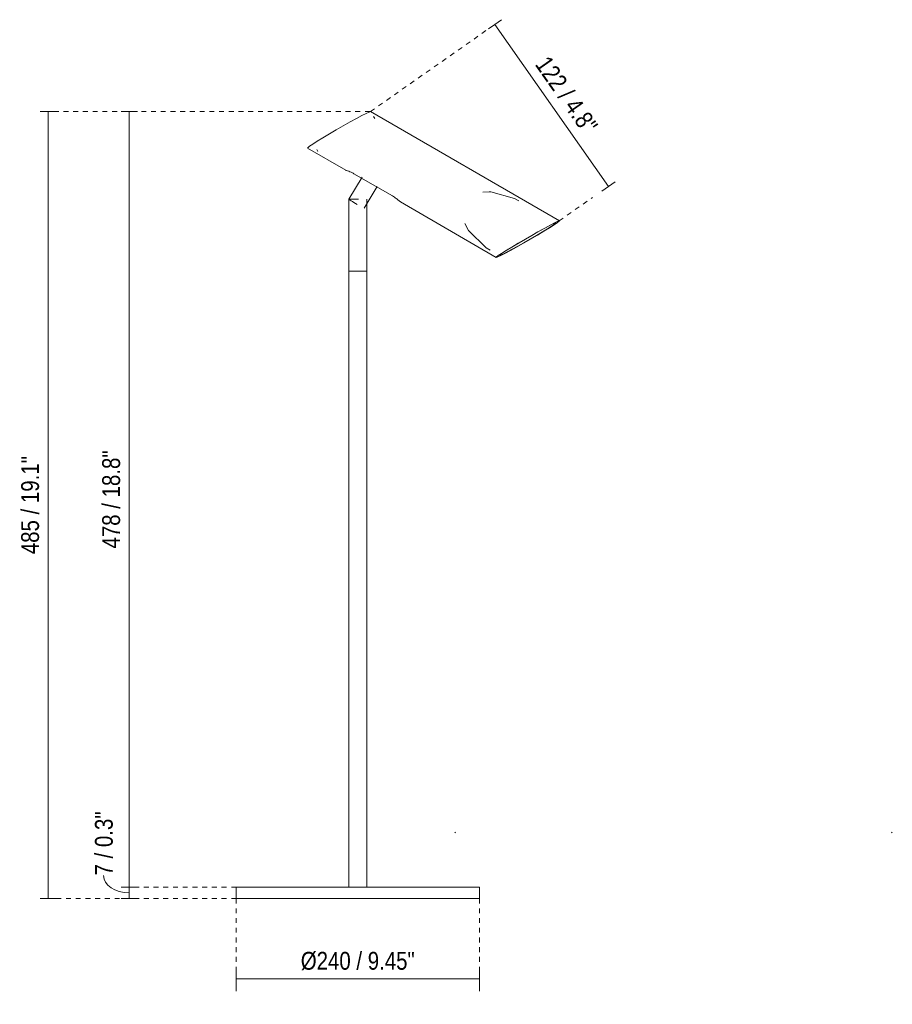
# Model space of a CAD drawing. Header units: millimetres. Extents: x -3632 to -1644, y -165 to 6882.
# Tile 1 of 3: x -3632 to -3094, y -38 to 569. Entities that reach past the tile are written whole.
import ezdxf

# ---------------------------------------------------------------- set-up
doc = ezdxf.new("R2010")
doc.units = ezdxf.units.MM
doc.linetypes.add('Dash', pattern=[6, 3, -3])
for name, color, linetype, lineweight in [('Cotas', 7, 'Continuous', 9), ('Cotas-5', 7, 'Continuous', 9), ('Lighthing Fixture Detail Wide Black', 7, 'Continuous', 20), ('Luminarias', 7, 'Continuous', 20)]:
    doc.layers.add(name, color=color, linetype=linetype, lineweight=lineweight)
doc.layers.add('Lighthing Fixture Dim Grey Dash', color=7, linetype='Dash', lineweight=9, true_color=0xd2d2d2)
doc.styles.add('Arial Narrow', font='ARIALN.TTF', dxfattribs={"height": 11})
doc.dimstyles.new('FARO_-_2_2mm_Arial_Narrow_mm_Inch_Right', dxfattribs={"dimscale": 304.8, "dimtxt": 11.257741, "dimasz": 0, "dimexe": 0.016404, "dimexo": 0.0625, "dimgap": 0.008202, "dimtad": 1, "dimdec": 0, "dimzin": 0, "dimdsep": 46, "dimtxsty": 'Arial Narrow', "dimblk1": 'NONE', "dimblk2": 'NONE', "dimsah": 1, "dimcen": 0.09, "dimadec": 0, "dimazin": 0, "dimtfac": 1, "dimtdec": 4, "dimtix": 1, "dimtmove": 0, "dimatfit": 3, "dimfxl": 0.016404, "dimfxlon": 1, "dimtvp": 1, "dimtolj": 1, "dimtzin": 0, "dimarcsym": 2})
doc.dimstyles.new('FARO_-_2_2mm_Arial_Narrow_mm_Inch_Right_1', dxfattribs={"dimscale": 304.8, "dimtxt": 11.257741, "dimasz": 0, "dimexe": 0.016404, "dimexo": 0.0625, "dimgap": 0.008202, "dimtad": 1, "dimdec": 0, "dimzin": 0, "dimdsep": 46, "dimtxsty": 'Arial Narrow', "dimblk1": 'NONE', "dimblk2": 'NONE', "dimsah": 1, "dimcen": 0.09, "dimadec": 0, "dimazin": 0, "dimtfac": 1, "dimtdec": 4, "dimtix": 1, "dimtmove": 1, "dimatfit": 3, "dimfxl": 0.016404, "dimfxlon": 1, "dimtvp": 1, "dimtolj": 1, "dimtzin": 0, "dimarcsym": 2})
doc.dimstyles.new('FARO_-_2_2mm_Arial_Narrow_mm_Inch_Right_2', dxfattribs={"dimscale": 304.8, "dimtxt": 11.257741, "dimasz": 0, "dimexe": 0.016404, "dimexo": 0.0625, "dimgap": 0.008202, "dimtad": 1, "dimdec": 0, "dimzin": 0, "dimdsep": 46, "dimtxsty": 'Arial Narrow', "dimblk1": 'NONE', "dimblk2": 'NONE', "dimsah": 1, "dimcen": 0.09, "dimadec": 0, "dimazin": 0, "dimtfac": 1, "dimtdec": 4, "dimtix": 1, "dimtmove": 0, "dimatfit": 3, "dimfxl": 0.016404, "dimfxlon": 1, "dimtvp": 1, "dimtolj": 1, "dimtzin": 0, "dimarcsym": 2})

# ---------------------------------------------------------------- blocks, each defined once
blk = doc.blocks.new('table_floor - 43796 LEO White table lamp-517523-Alzado_PDF')
at = {"layer": 'Luminarias'}
for p, q in [((-3416, 512.47), (-3416.06, 512.48)), ((-3299.47, 445.09), (-3416, 512.47)), ((-3413.43, 508.17), (-3414.13, 509.4)), ((-3454.93, 489.94), (-3431.24, 476.24)), ((-3449.2, 489.15), (-3448.5, 487.92)), ((-3426.23, 474.16), (-3402.44, 460.4)), ((-3421.23, 472.08), (-3429.36, 458.49)), ((-3419.92, 452.84), (-3411.85, 466.32)), ((-3342.78, 463.03), (-3346.75, 462.78)), ((-3429.36, 458.5), (-3429.36, 414)), ((-3429.36, 458.5), (-3423.37, 458.5)), ((-3418.36, 414), (-3418.36, 458.5)), ((-3397.46, 456.71), (-3338.41, 422.56)), ((-3324.54, 457.33), (-3327.13, 458.83)), ((-3301.42, 443.96), (-3301.46, 443.97)), ((-3344.7, 428.45), (-3342.11, 426.95)), ((-3429.18, 414), (-3429.36, 414)), ((-3429.36, 414), (-3429.36, 34)), ((-3429.36, 414), (-3423.38, 414)), ((-3428.37, 414), (-3429.17, 414)), ((-3427.01, 414), (-3428.36, 414)), ((-3425.28, 414), (-3427.01, 414)), ((-3423.38, 414), (-3425.28, 414)), ((-3421.53, 414), (-3423.37, 414)), ((-3423.37, 414), (-3421.53, 414)), ((-3419.97, 414), (-3421.53, 414)), ((-3421.53, 414), (-3419.97, 414)), ((-3418.87, 414), (-3419.97, 414)), ((-3419.97, 414), (-3418.87, 414)), ((-3418.38, 414), (-3418.87, 414)), ((-3418.87, 414), (-3418.38, 414)), ((-3418.36, 414), (-3418.38, 414)), ((-3418.38, 414), (-3418.36, 414)), ((-3418.36, 34), (-3418.36, 414)), ((-3498.86, 34), (-3498.86, 27)), ((-3498.86, 34), (-3349.14, 34)), ((-3349.14, 34), (-3348.86, 34)), ((-3348.86, 27), (-3348.86, 34)), ((-3349.14, 27), (-3498.86, 27)), ((-3348.86, 27), (-3349.14, 27))]:
    blk.add_line(p, q, dxfattribs=at)
at = {"layer": 'Luminarias', "flags": 128}
for points in [[(-3416.06, 512.48), (-3416.92, 512.2), (-3418.71, 511.36), (-3421.34, 510.02), (-3424.68, 508.23), (-3428.56, 506.1), (-3432.79, 503.71), (-3437.15, 501.21), (-3441.42, 498.7), (-3445.4, 496.31), (-3448.88, 494.18), (-3451.69, 492.39), (-3453.69, 491.05), (-3454.77, 490.21), (-3454.88, 489.93)], [(-3327.13, 458.83), (-3341.77, 463.01), (-3342.78, 463.03)], [(-3344.7, 428.45), (-3355.63, 439.05), (-3357.91, 443.48)], [(-3338.35, 422.55), (-3338.24, 422.83), (-3337.16, 423.67), (-3335.16, 425.01), (-3332.36, 426.79), (-3328.88, 428.93), (-3324.9, 431.31), (-3320.62, 433.82), (-3316.26, 436.33), (-3312.03, 438.71), (-3308.15, 440.85), (-3304.81, 442.64), (-3302.18, 443.98), (-3300.39, 444.81), (-3299.53, 445.1)], [(-3299.53, 445.1), (-3299.64, 444.81), (-3300.72, 443.98), (-3302.72, 442.64), (-3305.52, 440.85), (-3309, 438.71), (-3312.98, 436.33), (-3317.26, 433.82), (-3321.62, 431.31), (-3325.85, 428.93), (-3329.73, 426.79), (-3333.07, 425.01), (-3335.7, 423.67), (-3337.49, 422.83), (-3338.35, 422.55)], [(-3301.46, 443.97), (-3302.24, 443.72), (-3303.85, 442.97), (-3306.22, 441.76), (-3309.23, 440.15), (-3312.72, 438.23), (-3316.53, 436.08), (-3320.45, 433.82), (-3324.3, 431.56), (-3327.88, 429.42), (-3331.02, 427.5), (-3333.55, 425.89), (-3335.34, 424.68), (-3336.31, 423.93), (-3336.42, 423.67)], [(-3336.42, 423.67), (-3335.64, 423.93), (-3334.03, 424.68), (-3331.66, 425.89), (-3328.65, 427.5), (-3325.16, 429.42), (-3321.35, 431.56), (-3317.43, 433.82), (-3313.58, 436.08), (-3310, 438.23), (-3306.86, 440.15), (-3304.33, 441.76), (-3302.54, 442.97), (-3301.57, 443.72)]]:
    blk.add_lwpolyline(points, dxfattribs=at)
at = {"layer": 'Luminarias'}
blk.add_ellipse((-3424.64, 455.67), major_axis=(-4.72, 2.82), ratio=0.044385, start_param=6.209175, end_param=7.954505, dxfattribs=at)
for points, knots in [([(-3431.24, 476.25), (-3431.25, 476.24), (-3431.21, 476.23), (-3430.83, 476.12), (-3429.73, 475.79), (-3427.98, 475.09), (-3426.82, 474.5), (-3426.23, 474.16)], [0.0650269, 0.0650269, 0.0650269, 0.0650269, 0.1428571, 0.2857143, 0.5714286, 0.7857143, 1, 1, 1, 1]), ([(-3402.44, 460.4), (-3402.05, 460.17), (-3401.29, 459.71), (-3399.88, 458.7), (-3398.58, 457.62), (-3397.77, 456.92), (-3397.53, 456.75), (-3397.46, 456.71)], [0, 0, 0, 0, 0.1428571, 0.2857143, 0.5714286, 0.7857143, 0.910641, 0.910641, 0.910641, 0.910641])]:
    blk.add_open_spline(points, degree=3, knots=knots, dxfattribs=at)
blk = doc.blocks.new('DIMBLOCK1-Alzado_PDF')
at = {"layer": 'Cotas-5', "color": 251, "true_color": 0x5b5b5b}
for p, q in [((-3498.86, -22.57), (-3498.86, -17.57)), ((-3348.86, -22.57), (-3348.86, -17.57)), ((-3498.86, -22.57), (-3348.86, -22.57)), ((-3498.86, -22.57), (-3498.86, -27.57)), ((-3348.86, -22.57), (-3348.86, -27.57))]:
    blk.add_line(p, q, dxfattribs=at)
at = {"layer": 'Cotas-5', "color": 0, "insert": (-3459.06, -5.85), "char_height": 11, "width": 84.4867, "attachment_point": 1, "line_spacing_factor": 0.974696, "style": 'Arial Narrow'}
blk.add_mtext('Ø240 / 9.45"', dxfattribs=at)
blk = doc.blocks.new('_None')
blk = doc.blocks.new('DIMBLOCK2-Alzado_PDF')
at = {"layer": 'Cotas-5', "color": 251, "true_color": 0x5b5b5b}
for p, q in [((-3564.85, 512.48), (-3569.85, 512.48)), ((-3564.85, 512.48), (-3564.85, 34)), ((-3564.85, 512.48), (-3559.85, 512.48)), ((-3564.85, 34), (-3569.85, 34)), ((-3564.85, 34), (-3559.85, 34))]:
    blk.add_line(p, q, dxfattribs=at)
at = {"layer": 'Cotas-5', "color": 0, "insert": (-3581.57, 242.95), "char_height": 11, "width": 72.6928, "attachment_point": 1, "rotation": 90, "line_spacing_factor": 0.974696, "style": 'Arial Narrow'}
blk.add_mtext('478 / 18.8"', dxfattribs=at)
blk = doc.blocks.new('DIMBLOCK3-Alzado_PDF')
at = {"layer": 'Cotas-5', "color": 251, "true_color": 0x5b5b5b}
for p, q in [((-3564.85, 34), (-3569.85, 34)), ((-3564.85, 34), (-3564.85, 27)), ((-3564.85, 34), (-3559.85, 34)), ((-3564.85, 27), (-3569.85, 27)), ((-3564.85, 27), (-3559.85, 27))]:
    blk.add_line(p, q, dxfattribs=at)
blk.add_ellipse((-3564.85, 41.27), major_axis=(15.92, 0), ratio=0.676852, start_param=3.141593, end_param=4.712389, dxfattribs=at)
at = {"layer": 'Cotas-5', "color": 0, "insert": (-3586.05, 41.27), "char_height": 11, "width": 47.6042, "attachment_point": 1, "rotation": 90, "line_spacing_factor": 0.974696, "style": 'Arial Narrow'}
blk.add_mtext('7 / 0.3"', dxfattribs=at)
blk = doc.blocks.new('DIMBLOCK4-Alzado_PDF')
at = {"layer": 'Cotas-5', "color": 251, "true_color": 0x5b5b5b}
for p, q in [((-3614.85, 512.48), (-3619.85, 512.48)), ((-3614.85, 512.48), (-3614.85, 27)), ((-3614.85, 512.48), (-3609.85, 512.48)), ((-3614.85, 27), (-3619.85, 27)), ((-3614.85, 27), (-3609.85, 27))]:
    blk.add_line(p, q, dxfattribs=at)
at = {"layer": 'Cotas-5', "color": 0, "insert": (-3631.57, 239.45), "char_height": 11, "width": 72.6928, "attachment_point": 1, "rotation": 90, "line_spacing_factor": 0.974696, "style": 'Arial Narrow'}
blk.add_mtext('485 / 19.1"', dxfattribs=at)
blk = doc.blocks.new('DIMBLOCK5-Alzado_PDF')
at = {"layer": 'Cotas-5', "color": 251, "true_color": 0x5b5b5b}
for p, q in [((-3339.22, 566.28), (-3343.31, 563.41)), ((-3339.22, 566.28), (-3335.12, 569.15)), ((-3269.22, 466.32), (-3339.22, 566.28)), ((-3269.22, 466.32), (-3265.13, 469.19)), ((-3269.22, 466.32), (-3273.32, 463.45))]:
    blk.add_line(p, q, dxfattribs=at)
at = {"layer": 'Cotas-5', "color": 0, "insert": (-3305.9, 547.84), "char_height": 11, "width": 64.3299, "attachment_point": 1, "rotation": 305, "line_spacing_factor": 0.974696, "style": 'Arial Narrow'}
blk.add_mtext('122 / 4.8"', dxfattribs=at)

msp = doc.modelspace()

# ---------------------------------------------------------------- linework, layer by layer
at = {"layer": 'Lighthing Fixture Detail Wide Black'}
for p, q in [((-3364.06, 67.49), (-3363.5, 68.05)), ((-3094.06, 67.49), (-3094.63, 68.05))]:
    msp.add_line(p, q, dxfattribs=at)
at = {"layer": 'Lighthing Fixture Dim Grey Dash'}
for p, q in [((-3416.06, 512.48), (-3338.24, 566.97)), ((-3611.42, 512.48), (-3416.06, 512.48)), ((-3299.53, 445.1), (-3279.05, 459.44)), ((-3498.86, 34), (-3560.95, 34)), ((-3498.86, 27), (-3611.42, 27)), ((-3498.86, 27), (-3498.86, -30.04)), ((-3348.86, 27), (-3348.86, -30.04))]:
    msp.add_line(p, q, dxfattribs=at)

# ---------------------------------------------------------------- block references
at = {"layer": 'Luminarias'}
msp.add_blockref('table_floor - 43796 LEO White table lamp-517523-Alzado_PDF', (0, 0), dxfattribs=at)

# ---------------------------------------------------------------- dimensions: what is measured, and where the dimension line sits
at = {"layer": 'Cotas', "color": 251, "true_color": 0x5b5b5b}
for base, p1, p2, angle, dimstyle, override, picture, middle in [((-3339.22, 566.28), (-3273.32, 463.45), (-3335.12, 569.15), 305, 'FARO_-_2_2mm_Arial_Narrow_mm_Inch_Right_2', {"dimpost": '<>', "dimfxl": 122.442548}, 'DIMBLOCK5-Alzado_PDF', (-3296.34, 521.82)), ((-3614.85, 27), (-3609.85, 512.48), (-3609.85, 27), 90, 'FARO_-_2_2mm_Arial_Narrow_mm_Inch_Right', {"dimpost": '<>', "dimfxl": 485.478642}, 'DIMBLOCK4-Alzado_PDF', (-3624.47, 269.74)), ((-3564.85, 34), (-3569.85, 512.48), (-3559.85, 34), 90, 'FARO_-_2_2mm_Arial_Narrow_mm_Inch_Right', {"dimpost": '<>', "dimfxl": 478.583129}, 'DIMBLOCK2-Alzado_PDF', (-3574.47, 273.24))]:
    dim = msp.add_linear_dim(base=base, p1=p1, p2=p2, angle=angle, dimstyle=dimstyle, override=override, dxfattribs=at)
    dim.commit()
    dim.dimension.update_dxf_attribs({"geometry": picture, "text_midpoint": middle})
dim = msp.add_linear_dim(base=(-3564.85, 27), p1=(-3559.85, 34), p2=(-3569.85, 27), angle=90, dimstyle='FARO_-_2_2mm_Arial_Narrow_mm_Inch_Right_1', override={"dimpost": '<>', "dimfxl": 12.206556}, dxfattribs=at)
dim.commit()
dim.dimension.update_dxf_attribs({"geometry": 'DIMBLOCK3-Alzado_PDF', "text_midpoint": (-3578.72, 65.08), "dimtype": 160, "text_rotation": 90})
dim = msp.add_linear_dim(base=(-3348.86, -22.57), p1=(-3498.86, -27.57), p2=(-3348.86, -27.57), text='Ø240 / 9.45"', dimstyle='FARO_-_2_2mm_Arial_Narrow_mm_Inch_Right', override={"dimpost": '<>', "dimfxl": 150}, dxfattribs=at)
dim.commit()
dim.dimension.update_dxf_attribs({"geometry": 'DIMBLOCK1-Alzado_PDF', "text_midpoint": (-3423.86, -14.14)})

doc.saveas('drawing.dxf')
